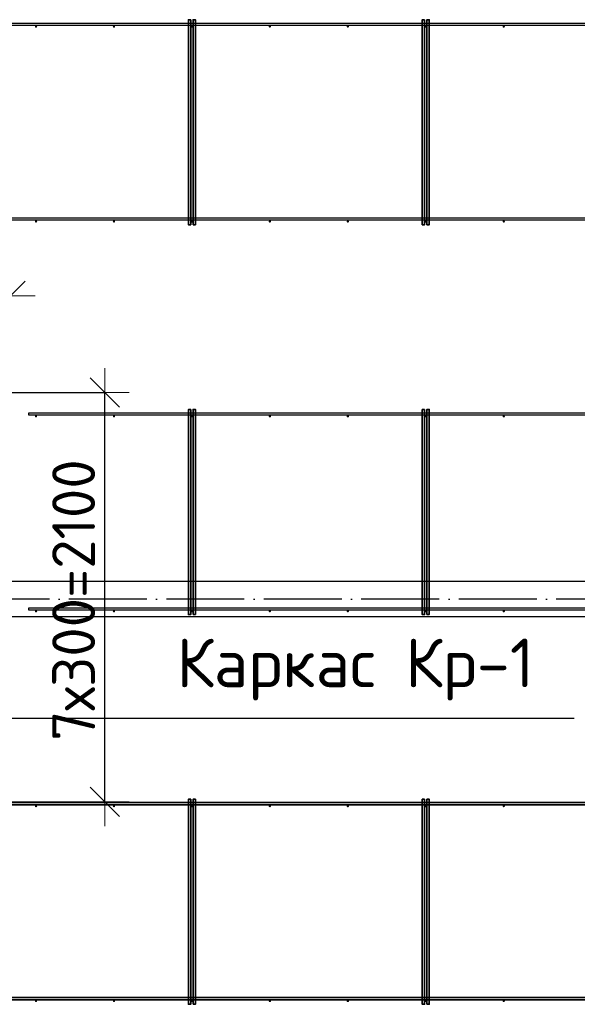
# Model space of a CAD drawing. Header units: millimetres. Extents: x -3483 to 105345, y -283423 to 72284.
# Tile 130 of 157: x 89466 to 92327, y 37461 to 42513. Entities that reach past the tile are written whole.
import ezdxf

# ---------------------------------------------------------------- set-up
doc = ezdxf.new("R2010")
doc.units = ezdxf.units.MM
doc.header["$PDMODE"] = 65
doc.linetypes.add('______11', pattern=[500, 400, -50, 0, -50])
doc.linetypes.add('______5', pattern=[1100, 800, -100, 100, -100])
for name, color, linetype, lineweight in [('Standard', 7, 'Continuous', 25), ('Размерная линия_ общее', 7, 'Continuous', 13), ('Стена_ общее', 7, 'Continuous', 35)]:
    doc.layers.add(name, color=color, linetype=linetype, lineweight=lineweight)
doc.layers.add('Арм.стержн. Фиксатор', color=7, linetype='Continuous', lineweight=35, true_color=0x501e0f)
doc.layers.add('Осевая линия_ общее', color=7, linetype='______5', lineweight=13, true_color=0xa0a0a0)
doc.styles.add('ISOCPEUR', font='ISOCPEUR')
doc.dimstyles.new('DIMSTYLE_4', dxfattribs={"dimtxt": 220, "dimasz": 250, "dimexe": 0, "dimexo": 0, "dimgap": 110, "dimtad": 2, "dimdec": 0, "dimrnd": 5, "dimzin": 12, "dimdsep": 46, "dimtxsty": 'ISOCPEUR', "dimblk1": 'ALL_ML_STRICH', "dimblk2": 'ALL_ML_STRICH', "dimsah": 1, "dimcen": 0, "dimclrd": 7, "dimclre": 256, "dimclrt": 7, "dimadec": 0, "dimazin": 0, "dimtfac": 1, "dimtdec": 0, "dimtix": 1, "dimtmove": 2, "dimatfit": 3, "dimfxl": 0, "dimtzin": 0, "dimlwd": 0, "dimlwe": -3, "dimarcsym": 0})

# ---------------------------------------------------------------- blocks, each defined once
blk = doc.blocks.new('СЛОЖНЫЙ_ОБЪЕКТ_2')
at = {"layer": 'Стена_ общее', "color": 9, "linetype": 'Continuous', "lineweight": -3, "true_color": 0xc7c7c7, "transparency": 33554687}
for p, q in [((93900, 39630), (88320, 39630)), ((88320, 39450), (93900, 39450))]:
    blk.add_line(p, q, dxfattribs=at)
blk = doc.blocks.new('ALL_ML_STRICH')
at = {"color": 0, "linetype": 'ByBlock', "lineweight": -2}
for p, q in [((0, -0.5), (0, 0.5)), ((-0.3, -0.3), (0.3, 0.3)), ((-1, 0), (0.5, 0))]:
    blk.add_line(p, q, dxfattribs=at)
blk = doc.blocks.new('*D625')
at = {"layer": 'DEFPOINTS', "color": 7, "linetype": 'Continuous', "lineweight": 13, "transparency": 33554687}
for p in [(88400, 41096.5), (88400, 41067.8), (89420, 40606)]:
    blk.add_point(p, dxfattribs=at)
at = {"layer": 'Размерная линия_ общее', "color": 253, "linetype": 'Continuous', "lineweight": -2, "true_color": 0xa0a0a0, "transparency": 33554687}
for p, q in [((88400, 41096.5), (88400, 41096.5)), ((89420, 40706), (89420, 41096.5))]:
    blk.add_line(p, q, dxfattribs=at)
at = {"layer": 'Размерная линия_ общее', "color": 7, "linetype": 'Continuous', "lineweight": -2, "transparency": 33554687}
blk.add_line((88400, 41096.5), (89420, 41096.5), dxfattribs=at)
at = {"layer": 'Размерная линия_ общее', "color": 7, "linetype": 'Continuous', "lineweight": 13, "transparency": 33554687, "xscale": 250, "yscale": 250, "zscale": 250, "rotation": 180}
blk.add_blockref('ALL_ML_STRICH', (88400, 41096.5), dxfattribs=at)
at = {"layer": 'Размерная линия_ общее', "color": 7, "linetype": 'Continuous', "lineweight": 13, "transparency": 33554687, "xscale": 250, "yscale": 250, "zscale": 250}
blk.add_blockref('ALL_ML_STRICH', (89420, 41096.5), dxfattribs=at)
at = {"layer": 'Размерная линия_ общее', "color": 7, "linetype": 'Continuous', "lineweight": 13, "transparency": 33554687, "insert": (88943, 41256.5), "char_height": 220, "width": 880, "attachment_point": 5, "style": 'ISOCPEUR'}
blk.add_mtext('\\A1;{1020}', dxfattribs=at)
blk = doc.blocks.new('*D630')
at = {"layer": 'DEFPOINTS', "color": 7, "linetype": 'Continuous', "lineweight": 13, "transparency": 33554687}
for p in [(89296.4, 40600), (89287.8, 38500), (89902.9, 38500)]:
    blk.add_point(p, dxfattribs=at)
at = {"layer": 'Размерная линия_ общее', "color": 253, "linetype": 'Continuous', "lineweight": -2, "true_color": 0xa0a0a0, "transparency": 33554687}
for p, q in [((89396.4, 40600), (89902.9, 40600)), ((89387.8, 38500), (89902.9, 38500))]:
    blk.add_line(p, q, dxfattribs=at)
at = {"layer": 'Размерная линия_ общее', "color": 7, "linetype": 'Continuous', "lineweight": -2, "transparency": 33554687}
blk.add_line((89902.9, 38500), (89902.9, 40600), dxfattribs=at)
at = {"layer": 'Размерная линия_ общее', "color": 7, "linetype": 'Continuous', "lineweight": 13, "transparency": 33554687, "xscale": 250, "yscale": 250, "zscale": 250}
for p, rotation in [((89902.9, 40600), 90), ((89902.9, 38500), 270)]:
    blk.add_blockref('ALL_ML_STRICH', p, dxfattribs=dict(at, rotation=rotation))
at = {"layer": 'Размерная линия_ общее', "color": 7, "linetype": 'Continuous', "lineweight": 13, "transparency": 33554687, "insert": (89632.9, 38813), "char_height": 220, "width": 11, "attachment_point": 1, "rotation": 90, "line_spacing_factor": 0.60241, "style": 'ISOCPEUR'}
blk.add_mtext('7х300=2100', dxfattribs=at)

msp = doc.modelspace()

# ---------------------------------------------------------------- hatches: boundary and pattern name
at = {"layer": 'Арм.стержн. Фиксатор', "linetype": 'Continuous', "lineweight": 35, "transparency": 33554687}
for points in [[(89556, 42478), (89555.5, 42480.3), (89554.2, 42482.2), (89552.3, 42483.5), (89550, 42484), (89547.7, 42483.5), (89545.8, 42482.2), (89544.5, 42480.3), (89544, 42478), (89544.5, 42475.7), (89545.8, 42473.8), (89547.7, 42472.5), (89550, 42472), (89552.3, 42472.5), (89554.2, 42473.8), (89555.5, 42475.7)], [(89956, 42478), (89955.5, 42480.3), (89954.2, 42482.2), (89952.3, 42483.5), (89950, 42484), (89947.7, 42483.5), (89945.8, 42482.2), (89944.5, 42480.3), (89944, 42478), (89944.5, 42475.7), (89945.8, 42473.8), (89947.7, 42472.5), (89950, 42472), (89952.3, 42472.5), (89954.2, 42473.8), (89955.5, 42475.7)], [(90356, 42478), (90355.5, 42480.3), (90354.2, 42482.2), (90352.3, 42483.5), (90350, 42484), (90347.7, 42483.5), (90345.8, 42482.2), (90344.5, 42480.3), (90344, 42478), (90344.5, 42475.7), (90345.8, 42473.8), (90347.7, 42472.5), (90350, 42472), (90352.3, 42472.5), (90354.2, 42473.8), (90355.5, 42475.7)], [(90756, 42478), (90755.5, 42480.3), (90754.2, 42482.2), (90752.3, 42483.5), (90750, 42484), (90747.7, 42483.5), (90745.8, 42482.2), (90744.5, 42480.3), (90744, 42478), (90744.5, 42475.7), (90745.8, 42473.8), (90747.7, 42472.5), (90750, 42472), (90752.3, 42472.5), (90754.2, 42473.8), (90755.5, 42475.7)], [(91156, 42478), (91155.5, 42480.3), (91154.2, 42482.2), (91152.3, 42483.5), (91150, 42484), (91147.7, 42483.5), (91145.8, 42482.2), (91144.5, 42480.3), (91144, 42478), (91144.5, 42475.7), (91145.8, 42473.8), (91147.7, 42472.5), (91150, 42472), (91152.3, 42472.5), (91154.2, 42473.8), (91155.5, 42475.7)], [(91556, 42478), (91555.5, 42480.3), (91554.2, 42482.2), (91552.3, 42483.5), (91550, 42484), (91547.7, 42483.5), (91545.8, 42482.2), (91544.5, 42480.3), (91544, 42478), (91544.5, 42475.7), (91545.8, 42473.8), (91547.7, 42472.5), (91550, 42472), (91552.3, 42472.5), (91554.2, 42473.8), (91555.5, 42475.7)], [(91956, 42478), (91955.5, 42480.3), (91954.2, 42482.2), (91952.3, 42483.5), (91950, 42484), (91947.7, 42483.5), (91945.8, 42482.2), (91944.5, 42480.3), (91944, 42478), (91944.5, 42475.7), (91945.8, 42473.8), (91947.7, 42472.5), (91950, 42472), (91952.3, 42472.5), (91954.2, 42473.8), (91955.5, 42475.7)], [(89556, 41478), (89555.5, 41480.3), (89554.2, 41482.2), (89552.3, 41483.5), (89550, 41484), (89547.7, 41483.5), (89545.8, 41482.2), (89544.5, 41480.3), (89544, 41478), (89544.5, 41475.7), (89545.8, 41473.8), (89547.7, 41472.5), (89550, 41472), (89552.3, 41472.5), (89554.2, 41473.8), (89555.5, 41475.7)], [(89956, 41478), (89955.5, 41480.3), (89954.2, 41482.2), (89952.3, 41483.5), (89950, 41484), (89947.7, 41483.5), (89945.8, 41482.2), (89944.5, 41480.3), (89944, 41478), (89944.5, 41475.7), (89945.8, 41473.8), (89947.7, 41472.5), (89950, 41472), (89952.3, 41472.5), (89954.2, 41473.8), (89955.5, 41475.7)], [(90356, 41478), (90355.5, 41480.3), (90354.2, 41482.2), (90352.3, 41483.5), (90350, 41484), (90347.7, 41483.5), (90345.8, 41482.2), (90344.5, 41480.3), (90344, 41478), (90344.5, 41475.7), (90345.8, 41473.8), (90347.7, 41472.5), (90350, 41472), (90352.3, 41472.5), (90354.2, 41473.8), (90355.5, 41475.7)], [(90756, 41478), (90755.5, 41480.3), (90754.2, 41482.2), (90752.3, 41483.5), (90750, 41484), (90747.7, 41483.5), (90745.8, 41482.2), (90744.5, 41480.3), (90744, 41478), (90744.5, 41475.7), (90745.8, 41473.8), (90747.7, 41472.5), (90750, 41472), (90752.3, 41472.5), (90754.2, 41473.8), (90755.5, 41475.7)], [(91156, 41478), (91155.5, 41480.3), (91154.2, 41482.2), (91152.3, 41483.5), (91150, 41484), (91147.7, 41483.5), (91145.8, 41482.2), (91144.5, 41480.3), (91144, 41478), (91144.5, 41475.7), (91145.8, 41473.8), (91147.7, 41472.5), (91150, 41472), (91152.3, 41472.5), (91154.2, 41473.8), (91155.5, 41475.7)], [(91556, 41478), (91555.5, 41480.3), (91554.2, 41482.2), (91552.3, 41483.5), (91550, 41484), (91547.7, 41483.5), (91545.8, 41482.2), (91544.5, 41480.3), (91544, 41478), (91544.5, 41475.7), (91545.8, 41473.8), (91547.7, 41472.5), (91550, 41472), (91552.3, 41472.5), (91554.2, 41473.8), (91555.5, 41475.7)], [(91956, 41478), (91955.5, 41480.3), (91954.2, 41482.2), (91952.3, 41483.5), (91950, 41484), (91947.7, 41483.5), (91945.8, 41482.2), (91944.5, 41480.3), (91944, 41478), (91944.5, 41475.7), (91945.8, 41473.8), (91947.7, 41472.5), (91950, 41472), (91952.3, 41472.5), (91954.2, 41473.8), (91955.5, 41475.7)], [(89556, 40478), (89555.5, 40480.3), (89554.2, 40482.2), (89552.3, 40483.5), (89550, 40484), (89547.7, 40483.5), (89545.8, 40482.2), (89544.5, 40480.3), (89544, 40478), (89544.5, 40475.7), (89545.8, 40473.8), (89547.7, 40472.5), (89550, 40472), (89552.3, 40472.5), (89554.2, 40473.8), (89555.5, 40475.7)], [(89956, 40478), (89955.5, 40480.3), (89954.2, 40482.2), (89952.3, 40483.5), (89950, 40484), (89947.7, 40483.5), (89945.8, 40482.2), (89944.5, 40480.3), (89944, 40478), (89944.5, 40475.7), (89945.8, 40473.8), (89947.7, 40472.5), (89950, 40472), (89952.3, 40472.5), (89954.2, 40473.8), (89955.5, 40475.7)], [(90356, 40478), (90355.5, 40480.3), (90354.2, 40482.2), (90352.3, 40483.5), (90350, 40484), (90347.7, 40483.5), (90345.8, 40482.2), (90344.5, 40480.3), (90344, 40478), (90344.5, 40475.7), (90345.8, 40473.8), (90347.7, 40472.5), (90350, 40472), (90352.3, 40472.5), (90354.2, 40473.8), (90355.5, 40475.7)], [(90756, 40478), (90755.5, 40480.3), (90754.2, 40482.2), (90752.3, 40483.5), (90750, 40484), (90747.7, 40483.5), (90745.8, 40482.2), (90744.5, 40480.3), (90744, 40478), (90744.5, 40475.7), (90745.8, 40473.8), (90747.7, 40472.5), (90750, 40472), (90752.3, 40472.5), (90754.2, 40473.8), (90755.5, 40475.7)], [(91156, 40478), (91155.5, 40480.3), (91154.2, 40482.2), (91152.3, 40483.5), (91150, 40484), (91147.7, 40483.5), (91145.8, 40482.2), (91144.5, 40480.3), (91144, 40478), (91144.5, 40475.7), (91145.8, 40473.8), (91147.7, 40472.5), (91150, 40472), (91152.3, 40472.5), (91154.2, 40473.8), (91155.5, 40475.7)], [(91556, 40478), (91555.5, 40480.3), (91554.2, 40482.2), (91552.3, 40483.5), (91550, 40484), (91547.7, 40483.5), (91545.8, 40482.2), (91544.5, 40480.3), (91544, 40478), (91544.5, 40475.7), (91545.8, 40473.8), (91547.7, 40472.5), (91550, 40472), (91552.3, 40472.5), (91554.2, 40473.8), (91555.5, 40475.7)], [(91956, 40478), (91955.5, 40480.3), (91954.2, 40482.2), (91952.3, 40483.5), (91950, 40484), (91947.7, 40483.5), (91945.8, 40482.2), (91944.5, 40480.3), (91944, 40478), (91944.5, 40475.7), (91945.8, 40473.8), (91947.7, 40472.5), (91950, 40472), (91952.3, 40472.5), (91954.2, 40473.8), (91955.5, 40475.7)], [(89556, 39478), (89555.5, 39480.3), (89554.2, 39482.2), (89552.3, 39483.5), (89550, 39484), (89547.7, 39483.5), (89545.8, 39482.2), (89544.5, 39480.3), (89544, 39478), (89544.5, 39475.7), (89545.8, 39473.8), (89547.7, 39472.5), (89550, 39472), (89552.3, 39472.5), (89554.2, 39473.8), (89555.5, 39475.7)], [(89956, 39478), (89955.5, 39480.3), (89954.2, 39482.2), (89952.3, 39483.5), (89950, 39484), (89947.7, 39483.5), (89945.8, 39482.2), (89944.5, 39480.3), (89944, 39478), (89944.5, 39475.7), (89945.8, 39473.8), (89947.7, 39472.5), (89950, 39472), (89952.3, 39472.5), (89954.2, 39473.8), (89955.5, 39475.7)], [(90356, 39478), (90355.5, 39480.3), (90354.2, 39482.2), (90352.3, 39483.5), (90350, 39484), (90347.7, 39483.5), (90345.8, 39482.2), (90344.5, 39480.3), (90344, 39478), (90344.5, 39475.7), (90345.8, 39473.8), (90347.7, 39472.5), (90350, 39472), (90352.3, 39472.5), (90354.2, 39473.8), (90355.5, 39475.7)], [(90756, 39478), (90755.5, 39480.3), (90754.2, 39482.2), (90752.3, 39483.5), (90750, 39484), (90747.7, 39483.5), (90745.8, 39482.2), (90744.5, 39480.3), (90744, 39478), (90744.5, 39475.7), (90745.8, 39473.8), (90747.7, 39472.5), (90750, 39472), (90752.3, 39472.5), (90754.2, 39473.8), (90755.5, 39475.7)], [(91156, 39478), (91155.5, 39480.3), (91154.2, 39482.2), (91152.3, 39483.5), (91150, 39484), (91147.7, 39483.5), (91145.8, 39482.2), (91144.5, 39480.3), (91144, 39478), (91144.5, 39475.7), (91145.8, 39473.8), (91147.7, 39472.5), (91150, 39472), (91152.3, 39472.5), (91154.2, 39473.8), (91155.5, 39475.7)], [(91556, 39478), (91555.5, 39480.3), (91554.2, 39482.2), (91552.3, 39483.5), (91550, 39484), (91547.7, 39483.5), (91545.8, 39482.2), (91544.5, 39480.3), (91544, 39478), (91544.5, 39475.7), (91545.8, 39473.8), (91547.7, 39472.5), (91550, 39472), (91552.3, 39472.5), (91554.2, 39473.8), (91555.5, 39475.7)], [(91956, 39478), (91955.5, 39480.3), (91954.2, 39482.2), (91952.3, 39483.5), (91950, 39484), (91947.7, 39483.5), (91945.8, 39482.2), (91944.5, 39480.3), (91944, 39478), (91944.5, 39475.7), (91945.8, 39473.8), (91947.7, 39472.5), (91950, 39472), (91952.3, 39472.5), (91954.2, 39473.8), (91955.5, 39475.7)], [(89556, 38478), (89555.5, 38480.3), (89554.2, 38482.2), (89552.3, 38483.5), (89550, 38484), (89547.7, 38483.5), (89545.8, 38482.2), (89544.5, 38480.3), (89544, 38478), (89544.5, 38475.7), (89545.8, 38473.8), (89547.7, 38472.5), (89550, 38472), (89552.3, 38472.5), (89554.2, 38473.8), (89555.5, 38475.7)], [(89956, 38478), (89955.5, 38480.3), (89954.2, 38482.2), (89952.3, 38483.5), (89950, 38484), (89947.7, 38483.5), (89945.8, 38482.2), (89944.5, 38480.3), (89944, 38478), (89944.5, 38475.7), (89945.8, 38473.8), (89947.7, 38472.5), (89950, 38472), (89952.3, 38472.5), (89954.2, 38473.8), (89955.5, 38475.7)], [(90356, 38478), (90355.5, 38480.3), (90354.2, 38482.2), (90352.3, 38483.5), (90350, 38484), (90347.7, 38483.5), (90345.8, 38482.2), (90344.5, 38480.3), (90344, 38478), (90344.5, 38475.7), (90345.8, 38473.8), (90347.7, 38472.5), (90350, 38472), (90352.3, 38472.5), (90354.2, 38473.8), (90355.5, 38475.7)], [(90756, 38478), (90755.5, 38480.3), (90754.2, 38482.2), (90752.3, 38483.5), (90750, 38484), (90747.7, 38483.5), (90745.8, 38482.2), (90744.5, 38480.3), (90744, 38478), (90744.5, 38475.7), (90745.8, 38473.8), (90747.7, 38472.5), (90750, 38472), (90752.3, 38472.5), (90754.2, 38473.8), (90755.5, 38475.7)], [(91156, 38478), (91155.5, 38480.3), (91154.2, 38482.2), (91152.3, 38483.5), (91150, 38484), (91147.7, 38483.5), (91145.8, 38482.2), (91144.5, 38480.3), (91144, 38478), (91144.5, 38475.7), (91145.8, 38473.8), (91147.7, 38472.5), (91150, 38472), (91152.3, 38472.5), (91154.2, 38473.8), (91155.5, 38475.7)], [(91556, 38478), (91555.5, 38480.3), (91554.2, 38482.2), (91552.3, 38483.5), (91550, 38484), (91547.7, 38483.5), (91545.8, 38482.2), (91544.5, 38480.3), (91544, 38478), (91544.5, 38475.7), (91545.8, 38473.8), (91547.7, 38472.5), (91550, 38472), (91552.3, 38472.5), (91554.2, 38473.8), (91555.5, 38475.7)], [(91956, 38478), (91955.5, 38480.3), (91954.2, 38482.2), (91952.3, 38483.5), (91950, 38484), (91947.7, 38483.5), (91945.8, 38482.2), (91944.5, 38480.3), (91944, 38478), (91944.5, 38475.7), (91945.8, 38473.8), (91947.7, 38472.5), (91950, 38472), (91952.3, 38472.5), (91954.2, 38473.8), (91955.5, 38475.7)], [(89556, 37478), (89555.5, 37480.3), (89554.2, 37482.2), (89552.3, 37483.5), (89550, 37484), (89547.7, 37483.5), (89545.8, 37482.2), (89544.5, 37480.3), (89544, 37478), (89544.5, 37475.7), (89545.8, 37473.8), (89547.7, 37472.5), (89550, 37472), (89552.3, 37472.5), (89554.2, 37473.8), (89555.5, 37475.7)], [(89956, 37478), (89955.5, 37480.3), (89954.2, 37482.2), (89952.3, 37483.5), (89950, 37484), (89947.7, 37483.5), (89945.8, 37482.2), (89944.5, 37480.3), (89944, 37478), (89944.5, 37475.7), (89945.8, 37473.8), (89947.7, 37472.5), (89950, 37472), (89952.3, 37472.5), (89954.2, 37473.8), (89955.5, 37475.7)], [(90356, 37478), (90355.5, 37480.3), (90354.2, 37482.2), (90352.3, 37483.5), (90350, 37484), (90347.7, 37483.5), (90345.8, 37482.2), (90344.5, 37480.3), (90344, 37478), (90344.5, 37475.7), (90345.8, 37473.8), (90347.7, 37472.5), (90350, 37472), (90352.3, 37472.5), (90354.2, 37473.8), (90355.5, 37475.7)], [(90756, 37478), (90755.5, 37480.3), (90754.2, 37482.2), (90752.3, 37483.5), (90750, 37484), (90747.7, 37483.5), (90745.8, 37482.2), (90744.5, 37480.3), (90744, 37478), (90744.5, 37475.7), (90745.8, 37473.8), (90747.7, 37472.5), (90750, 37472), (90752.3, 37472.5), (90754.2, 37473.8), (90755.5, 37475.7)], [(91156, 37478), (91155.5, 37480.3), (91154.2, 37482.2), (91152.3, 37483.5), (91150, 37484), (91147.7, 37483.5), (91145.8, 37482.2), (91144.5, 37480.3), (91144, 37478), (91144.5, 37475.7), (91145.8, 37473.8), (91147.7, 37472.5), (91150, 37472), (91152.3, 37472.5), (91154.2, 37473.8), (91155.5, 37475.7)], [(91556, 37478), (91555.5, 37480.3), (91554.2, 37482.2), (91552.3, 37483.5), (91550, 37484), (91547.7, 37483.5), (91545.8, 37482.2), (91544.5, 37480.3), (91544, 37478), (91544.5, 37475.7), (91545.8, 37473.8), (91547.7, 37472.5), (91550, 37472), (91552.3, 37472.5), (91554.2, 37473.8), (91555.5, 37475.7)], [(91956, 37478), (91955.5, 37480.3), (91954.2, 37482.2), (91952.3, 37483.5), (91950, 37484), (91947.7, 37483.5), (91945.8, 37482.2), (91944.5, 37480.3), (91944, 37478), (91944.5, 37475.7), (91945.8, 37473.8), (91947.7, 37472.5), (91950, 37472), (91952.3, 37472.5), (91954.2, 37473.8), (91955.5, 37475.7)]]:
    msp.add_hatch(color=34, dxfattribs=at).paths.add_polyline_path(points)

# ---------------------------------------------------------------- linework, layer by layer
at = {"layer": 'Арм.стержн. Фиксатор', "color": 34, "linetype": 'Continuous', "lineweight": 25, "transparency": 33554687}
for points in [[(82296.5, 42496), (94470, 42496), (94470, 42484), (82296.5, 42484), (82296.5, 42496)], [(82296.5, 42496), (94470, 42496), (94470, 42484), (82296.5, 42484), (82296.5, 42496)], [(82296.5, 41496), (94470, 41496), (94470, 41484), (82296.5, 41484), (82296.5, 41496)], [(82296.5, 41496), (94470, 41496), (94470, 41484), (82296.5, 41484), (82296.5, 41496)], [(89512.4, 40496), (94470, 40496), (94470, 40484), (89512.4, 40484), (89512.4, 40496)], [(89512.4, 40496), (94470, 40496), (94470, 40484), (89512.4, 40484), (89512.4, 40496)], [(89512.4, 39496), (94470, 39496), (94470, 39484), (89512.4, 39484), (89512.4, 39496)], [(89512.4, 39496), (94470, 39496), (94470, 39484), (89512.4, 39484), (89512.4, 39496)]]:
    msp.add_lwpolyline(points, dxfattribs=at)
at = {"layer": 'Арм.стержн. Фиксатор', "color": 34, "linetype": 'Continuous', "lineweight": 35, "transparency": 33554687}
for points in [[(90344, 42512.9), (90344, 41460.8), (90332, 41460.8), (90332, 42512.9), (90344, 42512.9)], [(90356, 41461.1), (90356, 42513.1), (90368, 42513.1), (90368, 41461.1), (90356, 41461.1)], [(91544, 42512.9), (91544, 41460.8), (91532, 41460.8), (91532, 42512.9), (91544, 42512.9)], [(91556, 41461.1), (91556, 42513.1), (91568, 42513.1), (91568, 41461.1), (91556, 41461.1)], [(90344, 40512.9), (90344, 39460.8), (90332, 39460.8), (90332, 40512.9), (90344, 40512.9)], [(90356, 39461.1), (90356, 40513.1), (90368, 40513.1), (90368, 39461.1), (90356, 39461.1)], [(91544, 40512.9), (91544, 39460.8), (91532, 39460.8), (91532, 40512.9), (91544, 40512.9)], [(91556, 39461.1), (91556, 40513.1), (91568, 40513.1), (91568, 39461.1), (91556, 39461.1)], [(90344, 38512.9), (90344, 37460.8), (90332, 37460.8), (90332, 38512.9), (90344, 38512.9)], [(90356, 37461.1), (90356, 38513.1), (90368, 38513.1), (90368, 37461.1), (90356, 37461.1)], [(91544, 38512.9), (91544, 37460.8), (91532, 37460.8), (91532, 38512.9), (91544, 38512.9)], [(91556, 37461.1), (91556, 38513.1), (91568, 38513.1), (91568, 37461.1), (91556, 37461.1)], [(80630, 38496), (96310, 38496), (96310, 38484), (80630, 38484), (80630, 38496)], [(80630, 38496), (96310, 38496), (96310, 38484), (80630, 38484), (80630, 38496)], [(80630, 37496), (96310, 37496), (96310, 37484), (80630, 37484), (80630, 37496)], [(80630, 37496), (96310, 37496), (96310, 37484), (80630, 37484), (80630, 37496)]]:
    msp.add_lwpolyline(points, dxfattribs=at)
at = {"layer": 'Осевая линия_ общее', "color": 253, "linetype": '______11', "lineweight": -3, "true_color": 0xa0a0a0, "transparency": 33554687}
msp.add_line((96620, 39540), (77142.2, 39540), dxfattribs=at)
at = {"layer": 'Осевая линия_ общее', "color": 7, "linetype": 'Continuous', "lineweight": 25, "transparency": 33554687}
msp.add_lwpolyline([(89356.9, 38928.4), (90990.9, 38928.4), (92310.9, 38928.4)], dxfattribs=at)

# ---------------------------------------------------------------- block references
at = {"layer": 'Стена_ общее', "color": 9, "linetype": 'Continuous', "lineweight": -3, "true_color": 0xc7c7c7, "transparency": 33554687}
msp.add_blockref('СЛОЖНЫЙ_ОБЪЕКТ_2', (0, 0), dxfattribs=at)

# ---------------------------------------------------------------- texts
at = {"layer": 'Standard', "color": 7, "linetype": 'Continuous', "lineweight": 25, "transparency": 33554687, "insert": (90270.9, 39020.1), "char_height": 250, "width": 2043.827, "attachment_point": 7, "style": 'ISOCPEUR'}
msp.add_mtext('\\A1;{\\fISOCPEUR|i0|b0;\\H250.000000;\\W1.000000;\\C7;Каркас Кр-1}\\P', dxfattribs=at)

# ---------------------------------------------------------------- dimensions: what is measured, and where the dimension line sits
at = {"layer": 'Размерная линия_ общее', "color": 7, "linetype": 'Continuous', "lineweight": 13, "transparency": 33554687}
dim = msp.add_linear_dim(base=(89420, 41096.5), p1=(88400, 41096.5), p2=(89420, 40706), dimstyle='DIMSTYLE_4', override={"dimpost": '<>', "dimclrd": 7, "dimclre": 253, "dimclrt": 7, "dimlwd": 0, "dimlwe": 65533}, dxfattribs=at)
dim.commit()
dim.dimension.update_dxf_attribs({"geometry": '*D625', "text_midpoint": (88943, 41256.5), "dimtype": 160})
dim = msp.add_linear_dim(base=(89902.9, 40600), p1=(89387.8, 38500), p2=(89396.4, 40600), angle=90, text='7х300=2100', dimstyle='DIMSTYLE_4', override={"dimpost": '<>', "dimclrd": 7, "dimclre": 253, "dimclrt": 7, "dimlwd": 0, "dimlwe": 65533}, dxfattribs=at)
dim.commit()
dim.dimension.update_dxf_attribs({"geometry": '*D630', "text_midpoint": (89792.9, 39550), "dimtype": 160})

doc.saveas('drawing.dxf')
